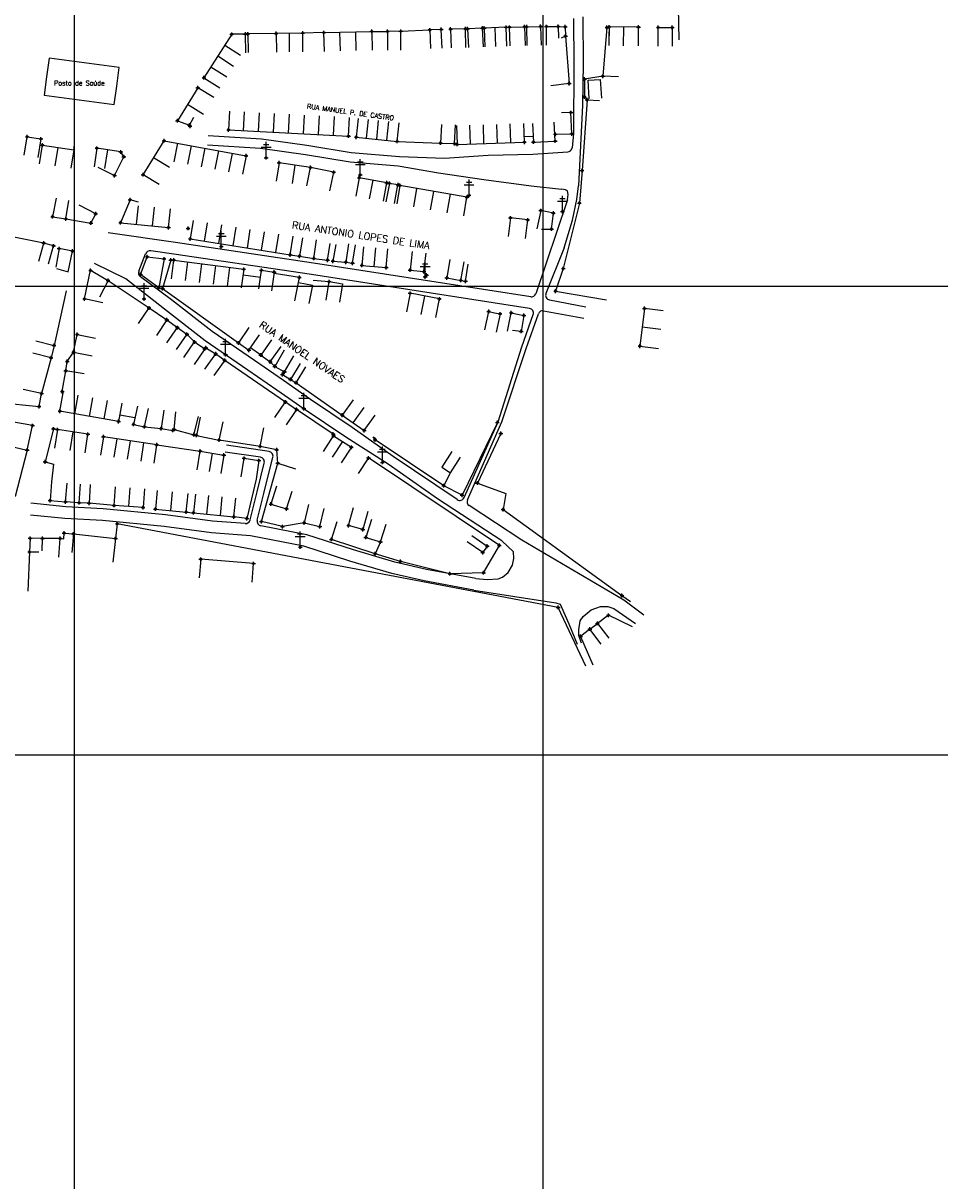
# Model space of a CAD drawing. Extents: x 539028 to 544996, y 8596245 to 8601028.
# Tile 17 of 32: x 542224 to 542615, y 8597381 to 8597875. Entities that reach past the tile are written whole.
import ezdxf
from ezdxf.enums import TextEntityAlignment as Align
from ezdxf.lldxf.tags import DXFTag

# ---------------------------------------------------------------- set-up
doc = ezdxf.new("R2010")
doc.units = 0
doc.header["$MEASUREMENT"] = 0
doc.header["$PDMODE"] = 34
doc.header["$PDSIZE"] = 0.8
for name, color, linetype in [('ALVENARIA', 7, 'Continuous'), ('CASA', 2, 'Continuous'), ('CERCA', 9, 'CERCA_LINE'), ('ESTRADA_BARRO', 7, 'DASHED'), ('MALHA', 9, 'Continuous'), ('POSTE', 7, 'Continuous'), ('TEXTO', 2, 'Continuous'), ('TXT_NRUA', 2, 'Continuous')]:
    doc.layers.add(name, color=color, linetype=linetype)
doc.styles.add('GEOSIS', font='ROMANS.SHX')
doc.styles.get("Standard").update_dxf_attribs({"font": 'romans.shx'})
doc.linetypes.add('CERCA_LINE', pattern='A,0.5,-0.2,["X",Standard,S=0.1,R=0,X=-0.1,Y=-0.05],-0.25', length=0.95)
tags = doc.linetypes.add('DASHDOT', pattern=[1, 0.5, -0.25, 0, -0.25]).pattern_tags.tags
tags[10:11] = [DXFTag(74, 4), DXFTag(75, 0), DXFTag(340, '0'), DXFTag(46, 1.0), DXFTag(50, 0.0), DXFTag(44, 0.0), DXFTag(45, 0.0)]
tags[8:9] = [DXFTag(74, 4), DXFTag(75, 0), DXFTag(340, '0'), DXFTag(46, 1.0), DXFTag(50, 0.0), DXFTag(44, 0.0), DXFTag(45, 0.0)]
tags[6:7] = [DXFTag(74, 4), DXFTag(75, 0), DXFTag(340, '0'), DXFTag(46, 1.0), DXFTag(50, 0.0), DXFTag(44, 0.0), DXFTag(45, 0.0)]
tags[4:5] = [DXFTag(74, 4), DXFTag(75, 0), DXFTag(340, '0'), DXFTag(46, 1.0), DXFTag(50, 0.0), DXFTag(44, 0.0), DXFTag(45, 0.0)]
tags = doc.linetypes.add('DASHED', pattern=[0.75, 0.5, -0.25]).pattern_tags.tags
tags[6:7] = [DXFTag(74, 4), DXFTag(75, 0), DXFTag(340, '0'), DXFTag(46, 1.0), DXFTag(50, 0.0), DXFTag(44, 0.0), DXFTag(45, 0.0)]
tags[4:5] = [DXFTag(74, 4), DXFTag(75, 0), DXFTag(340, '0'), DXFTag(46, 1.0), DXFTag(50, 0.0), DXFTag(44, 0.0), DXFTag(45, 0.0)]

# ---------------------------------------------------------------- blocks, each defined once
blk = doc.blocks.new('C')
at = {"layer": 'CASA'}
blk.add_lwpolyline([(0, 0), (0, 8)], dxfattribs=at)
blk = doc.blocks.new('A$C094F77C8')
at = {"layer": 'POSTE'}
for p, q in [((1.17, 7), (4.08, 7)), ((2.62, 0), (2.62, 8.4)), ((0, 5.6), (5.25, 5.6))]:
    blk.add_line(p, q, dxfattribs=at)
blk = doc.blocks.new('A$C34DC2D19')
at = {"layer": 'POSTE', "xscale": 0.8, "yscale": 0.8, "zscale": 0.8}
blk.add_blockref('A$C094F77C8', (0, 0, 340.37), dxfattribs=at)

msp = doc.modelspace()

# ---------------------------------------------------------------- linework, layer by layer
at = {"layer": 'ALVENARIA', "linetype": 'DASHDOT', "elevation": 705.426}
msp.add_lwpolyline([(542273.833, 8597768.137), (542276.693, 8597775.654), (542283.846, 8597774.779), (542281.589, 8597762.374), (542273.833, 8597768.137)], dxfattribs=at)
at = {"layer": 'ALVENARIA'}
for p in [(542276.693, 8597775.654, 705.618), (542283.846, 8597774.779, 705.649), (542273.833, 8597768.137, 705.426), (542395.937, 8597767.844, 706.056), (542281.589, 8597762.374, 705.689)]:
    msp.add_point(p, dxfattribs=at)
at = {"layer": 'CASA'}
for p, q in [((542312.739, 8597870.654, 703.945), (542300.898, 8597852.106, 703.945)), ((542318.63, 8597870.724, 703.945), (542312.739, 8597870.654, 703.945)), ((542318.724, 8597862.724, 703.945), (542318.63, 8597870.724, 703.945)), ((542343.038, 8597871.167, 703.85), (542331.691, 8597871.012, 703.85)), ((542331.691, 8597871.012, 703.85), (542331.834, 8597863.013, 703.85)), ((542337.474, 8597863.09, 703.902), (542337.364, 8597871.089, 703.902)), ((542343.147, 8597863.168, 703.85), (542343.038, 8597871.167, 703.85)), ((542352.123, 8597871.347, 703.857), (542372.539, 8597871.883, 703.857)), ((542352.333, 8597863.35, 703.857), (542352.123, 8597871.347, 703.857)), ((542372.539, 8597871.883, 703.857), (542372.749, 8597863.886, 703.857)), ((542429.88, 8597873.627, 704.046), (542420.555, 8597873.265, 704.046)), ((542420.555, 8597873.265, 704.046), (542420.865, 8597865.271, 704.046)), ((542425.528, 8597865.452, 704.046), (542425.218, 8597873.446, 704.046)), ((542430.191, 8597865.633, 704.046), (542429.88, 8597873.627, 704.046)), ((542447.088, 8597873.924, 704.419), (542452.148, 8597873.957, 704.419)), ((542447.141, 8597865.924, 704.419), (542447.088, 8597873.924, 704.419)), ((542452.148, 8597873.957, 704.419), (542452.206, 8597869.006, 704.419)), ((542473.829, 8597873.783, 704.611), (542473.751, 8597865.784, 704.611)), ((542486.413, 8597873.661, 704.611), (542473.829, 8597873.783, 704.611)), ((542480.043, 8597865.723, 704.611), (542480.121, 8597873.722, 704.611)), ((542486.335, 8597865.661, 704.611), (542486.413, 8597873.661, 704.611)), ((542300.898, 8597852.106, 703.945), (542307.641, 8597847.802, 703.945)), ((542311.855, 8597837.809, 704.662), (542311.445, 8597829.82, 704.662)), ((542362.612, 8597827.195, 704.662), (542363.022, 8597835.184, 704.662)), ((542366.706, 8597834.652, 704.656), (542365.913, 8597826.691, 704.656)), ((542311.445, 8597829.82, 704.662), (542362.612, 8597827.195, 704.662)), ((542383.373, 8597824.952, 704.656), (542384.165, 8597832.913, 704.656)), ((542408.672, 8597831.665, 705.016), (542408.922, 8597823.669, 705.016)), ((542437.666, 8597824.566, 705.016), (542437.416, 8597832.562, 705.016)), ((542441.186, 8597832.621, 705.083), (542441.585, 8597824.631, 705.083)), ((542450.86, 8597825.095, 705.083), (542450.461, 8597833.085, 705.083)), ((542224.18, 8597819.025, 703.854), (542225.473, 8597826.92, 703.854)), ((542225.473, 8597826.92, 703.854), (542231.306, 8597825.965, 703.854)), ((542231.306, 8597825.965, 703.854), (542230.013, 8597818.07, 703.854)), ((542365.913, 8597826.691, 704.656), (542383.373, 8597824.952, 704.656)), ((542441.585, 8597824.631, 705.083), (542450.86, 8597825.095, 705.083)), ((542230.752, 8597815.422, 704.205), (542231.929, 8597823.335, 704.205)), ((542231.929, 8597823.335, 704.205), (542245.283, 8597821.348, 704.205)), ((542245.283, 8597821.348, 704.205), (542244.106, 8597813.435, 704.205)), ((542255.228, 8597821.999, 704.289), (542253.989, 8597814.095, 704.289)), ((542265.424, 8597820.401, 704.289), (542255.228, 8597821.999, 704.289)), ((542259.698, 8597821.298, 704.289), (542258.46, 8597813.395, 704.289)), ((542266.701, 8597818.363, 704.289), (542265.424, 8597820.401, 704.289)), ((542408.922, 8597823.669, 705.016), (542437.666, 8597824.566, 705.016)), ((542262.742, 8597810.341, 704.289), (542266.701, 8597818.363, 704.289)), ((542332.939, 8597815.838, 704.729), (542331.735, 8597807.929, 704.729)), ((542346.452, 8597813.781, 704.729), (542332.939, 8597815.838, 704.729)), ((542255.568, 8597813.881, 704.289), (542262.742, 8597810.341, 704.289)), ((542339.696, 8597814.81, 704.729), (542338.492, 8597806.901, 704.729)), ((542344.824, 8597805.949, 704.729), (542346.452, 8597813.781, 704.729)), ((542367.19, 8597809.398, 705.394), (542365.747, 8597801.529, 705.394)), ((542378.933, 8597807.245, 705.394), (542367.19, 8597809.398, 705.394)), ((542371.619, 8597800.453, 705.77), (542373.061, 8597808.322, 705.77)), ((542377.49, 8597799.377, 705.394), (542378.933, 8597807.245, 705.394)), ((542384.55, 8597806.101, 705.151), (542383.168, 8597798.222, 705.151)), ((542413.155, 8597801.087, 705.151), (542384.55, 8597806.101, 705.151)), ((542411.774, 8597793.207, 705.151), (542413.155, 8597801.087, 705.151)), ((542269.355, 8597800.042, 705.416), (542265.311, 8597790.229, 705.416)), ((542272.969, 8597798.963, 705.416), (542269.355, 8597800.042, 705.416)), ((542285.777, 8597788.14, 705.416), (542286.589, 8597796.099, 705.416)), ((542265.311, 8597790.229, 705.416), (542285.777, 8597788.14, 705.416)), ((542232.54, 8597781.514, 704.779), (542214.698, 8597785.057, 704.779)), ((542230.363, 8597773.815, 704.779), (542232.54, 8597781.514, 704.779)), ((542369.026, 8597779.992, 706.006), (542368.339, 8597772.022, 706.006)), ((542373.522, 8597771.575, 706.006), (542374.209, 8597779.545, 706.006)), ((542378.704, 8597771.128, 706.006), (542379.391, 8597779.099, 706.006)), ((542368.339, 8597772.022, 706.006), (542378.704, 8597771.128, 706.006)), ((542341.253, 8597764.749, 705.9), (542341.637, 8597766.904, 705.9)), ((542388.885, 8597760.107, 706.107), (542387.361, 8597752.253, 706.107)), ((542401.383, 8597757.681, 706.107), (542388.885, 8597760.107, 706.107)), ((542393.61, 8597751.04, 706.107), (542395.134, 8597758.894, 706.107)), ((542399.858, 8597749.828, 706.107), (542401.383, 8597757.681, 706.107)), ((542488.949, 8597753.627, 707.532), (542487.007, 8597737.545, 707.532)), ((542496.891, 8597752.668, 707.532), (542488.949, 8597753.627, 707.532)), ((542495.92, 8597744.627, 707.532), (542487.978, 8597745.586, 707.532)), ((542487.007, 8597737.545, 707.532), (542494.95, 8597736.586, 707.532)), ((542240.432, 8597718.17, 707.262), (542241.922, 8597726.977, 707.262)), ((542231.587, 8597717.315, 706.854), (542223.766, 8597718.998, 706.854)), ((542230.49, 8597711.759, 706.854), (542231.587, 8597717.315, 706.854)), ((542239.446, 8597709.793, 707.262), (542240.83, 8597717.672, 707.262)), ((542240.83, 8597717.672, 707.262), (542240.432, 8597718.17, 707.262)), ((542213.466, 8597713.496, 706.854), (542230.49, 8597711.759, 706.854)), ((542265.854, 8597713.275, 707.262), (542264.469, 8597705.396, 707.262)), ((542364.542, 8597714.645), (542359.935, 8597708.105)), ((542364.63, 8597704.798), (542369.237, 8597711.338)), ((542264.469, 8597705.396, 707.262), (542239.446, 8597709.793, 707.262)), ((542359.935, 8597708.105), (542369.325, 8597701.491)), ((542369.325, 8597701.491), (542373.932, 8597708.032)), ((542227.735, 8597703.659, 706.939), (542217.351, 8597705.511, 706.939)), ((542225.421, 8597693.223, 706.939), (542227.735, 8597703.659, 706.939)), ((542238.382, 8597701.931, 707.052), (542237.165, 8597694.024, 707.052)), ((542251.349, 8597699.935, 707.052), (542238.382, 8597701.931, 707.052)), ((542250.132, 8597692.028, 707.052), (542251.349, 8597699.935, 707.052)), ((542257.977, 8597698.92, 707.241), (542256.777, 8597691.01, 707.241)), ((542280.793, 8597695.456, 707.241), (542257.977, 8597698.92, 707.241)), ((542351.905, 8597692.601), (542356.268, 8597699.307)), ((542360.044, 8597696.85), (542355.681, 8597690.144)), ((542356.268, 8597699.307), (542363.82, 8597694.393)), ((542217.611, 8597694.955, 706.939), (542225.421, 8597693.223, 706.939)), ((542279.593, 8597687.546, 707.241), (542280.793, 8597695.456, 707.241)), ((542298.024, 8597684.835, 707.525), (542299.339, 8597692.727, 707.525)), ((542299.339, 8597692.727, 707.525), (542309.401, 8597691.049, 707.525)), ((542304.37, 8597691.888, 707.525), (542303.055, 8597683.997, 707.525)), ((542363.82, 8597694.393), (542359.458, 8597687.688)), ((542309.401, 8597691.049, 707.525), (542308.086, 8597683.158, 707.525)), ((542262.537, 8597669.58, 708.058), (542263.115, 8597677.559, 708.058)), ((542275.479, 8597676.664, 708.058), (542274.901, 8597668.684, 708.058)), ((542280.939, 8597675.973, 707.963), (542280.186, 8597668.008, 707.963)), ((542293.354, 8597666.763, 707.963), (542294.107, 8597674.728, 707.963)), ((542297.228, 8597674.413, 707.568), (542296.417, 8597666.454, 707.568)), ((542313.645, 8597664.698, 707.568), (542314.456, 8597672.657, 707.568)), ((542274.901, 8597668.684, 708.058), (542262.537, 8597669.58, 708.058)), ((542280.186, 8597668.008, 707.963), (542293.354, 8597666.763, 707.963)), ((542296.417, 8597666.454, 707.568), (542313.645, 8597664.698, 707.568))]:
    msp.add_line(p, q, dxfattribs=at)
for points, elevation in [([(542331.691, 8597871.012), (542319.621, 8597870.796), (542319.764, 8597862.797)], 703.85), ([(542384.983, 8597863.917), (542384.946, 8597871.917), (542379.212, 8597871.89), (542379.25, 8597863.89)], 703.799), ([(542402.573, 8597864.742), (542402.213, 8597872.734), (542397.288, 8597872.512), (542397.647, 8597864.52)], 704.015), ([(542412.706, 8597865.005), (542412.501, 8597873.003), (542406.194, 8597872.841), (542406.399, 8597864.843)], 704.098), ([(542420.161, 8597865.291), (542419.76, 8597873.281), (542413.451, 8597872.965), (542413.852, 8597864.975)], 703.988), ([(542431.567, 8597865.642), (542431.288, 8597873.637), (542437.717, 8597873.861), (542437.996, 8597865.866)], 704.242), ([(542438.845, 8597865.805), (542438.658, 8597873.803), (542444.614, 8597873.942), (542444.801, 8597865.944)], 704.252), ([(542452.148, 8597873.957), (542455.156, 8597873.859), (542455.242, 8597869.843)], 704.404), ([(542455.242, 8597869.843), (542453.358, 8597869.006)], 704.404), ([(542473.829, 8597873.783), (542473.79, 8597869.784)], 704.611), ([(542494.805, 8597865.535), (542494.813, 8597873.535), (542500.79, 8597873.53), (542500.782, 8597865.53)], 704.912), ([(542298.289, 8597847.816), (542289.571, 8597833.747)], 703.848), ([(542305.089, 8597843.603), (542298.289, 8597847.816)], 704.222), ([(542289.571, 8597833.747), (542294.665, 8597831.859), (542296.533, 8597835.321)], 703.848), ([(542450.896, 8597827.965), (542457.911, 8597828.15), (542457.572, 8597837.216), (542453.594, 8597837.166)], 704.907), ([(542402.26, 8597832.205), (542401.925, 8597824.212), (542407.888, 8597823.962), (542408.223, 8597831.955)], 704.882), ([(542274.932, 8597810.722), (542283.872, 8597825.201)], 704.954), ([(542283.872, 8597825.201), (542318.853, 8597818.759)], 704.485), ([(542245.283, 8597821.348), (542245.679, 8597823.582)], 704.205), ([(542318.853, 8597818.759), (542317.404, 8597810.891)], 704.41), ([(542281.739, 8597806.519), (542274.932, 8597810.722)], 704.954), ([(542382.222, 8597798.477), (542383.659, 8597806.342), (542380.092, 8597807.028), (542378.591, 8597799.17)], 705.08), ([(542237.867, 8597800.637), (542236.286, 8597792.795), (542241.875, 8597791.821), (542243.211, 8597799.709)], 704.907), ([(542241.875, 8597791.821), (542252.641, 8597790.05), (542254.715, 8597794.062), (542247.609, 8597797.737)], 704.907), ([(542296.291, 8597791.199), (542295.039, 8597783.298)], 705.822), ([(542438.136, 8597783.456), (542439.095, 8597791.398), (542431.772, 8597792.283), (542430.812, 8597784.34)], 706.136), ([(542295.039, 8597783.298), (542337.725, 8597776.531)], 705.607), ([(542337.725, 8597776.531), (542338.978, 8597784.432)], 705.607), ([(542342.954, 8597783.832), (542341.736, 8597775.925), (542347.775, 8597774.995), (542348.993, 8597782.902)], 705.921), ([(542362.651, 8597781.273), (542361.479, 8597773.359), (542364.367, 8597772.931), (542365.539, 8597780.845)], 705.911), ([(542389.795, 8597777.965), (542388.881, 8597770.017), (542394.818, 8597769.335), (542395.732, 8597777.282)], 705.997), ([(542287.055, 8597766.317), (542288.098, 8597774.249)], 705.471), ([(542288.098, 8597774.249), (542317.889, 8597770.333)], 705.471), ([(542405.92, 8597774.538), (542404.564, 8597766.653), (542410.61, 8597765.614), (542411.966, 8597773.498)], 706.491), ([(542257.803, 8597756.076), (542249.968, 8597757.692), (542252.53, 8597769.94), (542259.99, 8597765.622), (542256.317, 8597758.516)], 706.514), ([(542317.889, 8597770.333), (542316.846, 8597762.401)], 705.471), ([(542317.588, 8597768.046), (542324.991, 8597766.945)], 705.471), ([(542324.258, 8597762.01), (542325.434, 8597769.923), (542330.871, 8597769.114), (542329.694, 8597761.201)], 705.844), ([(542341.637, 8597766.904), (542330.844, 8597768.509)], 705.9), ([(542353.114, 8597757.175), (542354.352, 8597765.078), (542360.066, 8597764.183), (542358.828, 8597756.279)], 706.107), ([(542273.006, 8597747.203), (542277.445, 8597753.858), (542285.037, 8597748.795), (542280.599, 8597742.139)], 705.641), ([(542420.806, 8597744.504), (542422.445, 8597752.334), (542424.875, 8597751.826), (542427.306, 8597751.317), (542425.668, 8597743.487)], 706.734), ([(542430.483, 8597743.937), (542432.096, 8597751.773), (542437.478, 8597750.665), (542436.315, 8597743.865), (542432.601, 8597744.209)], 706.634), ([(542245.27, 8597734.981), (542246.803, 8597742.588), (542254.645, 8597741.008)], 706.915), ([(542249.833, 8597725.79), (542241.922, 8597726.977), (542242.526, 8597730.999), (542245.27, 8597734.981), (542253.112, 8597733.401)], 706.915), ([(542272.548, 8597711.986), (542270.885, 8597704.161), (542275.521, 8597703.175), (542277.185, 8597711)], 707.354), ([(542271.414, 8597706.91), (542264.999, 8597708.145)], 707.354), ([(542283.822, 8597710.287), (542282.598, 8597702.381), (542287.659, 8597701.598), (542288.204, 8597702.02), (542288.883, 8597709.504)], 707.512), ([(542288.204, 8597702.02), (542296.52, 8597699.753), (542298.625, 8597707.472)], 707.512), ([(542299.342, 8597707.312), (542297.73, 8597699.476), (542307.443, 8597697.478), (542309.055, 8597705.314)], 707.522), ([(542316.83, 8597681.78), (542318.034, 8597689.689), (542324.377, 8597688.723), (542323.173, 8597680.815)], 707.568), ([(542235.888, 8597679.622), (542235.23, 8597671.649), (542241.861, 8597671.101), (542242.52, 8597679.074)], 707.481), ([(542252.385, 8597678.457), (542251.887, 8597670.472), (542247.684, 8597670.734), (542248.183, 8597678.719)], 707.621), ([(542331.879, 8597677.789), (542329.518, 8597670.145), (542336.201, 8597668.081), (542338.561, 8597675.725)], 708.066), ([(542345.506, 8597669.93), (542343.627, 8597662.153), (542350.371, 8597660.524), (542352.249, 8597668.301)], 707.966), ([(542370.848, 8597667.021), (542368.734, 8597659.305), (542362.648, 8597660.973), (542364.762, 8597668.688)], 708.367), ([(542372.407, 8597663.584), (542370.014, 8597655.951), (542376.259, 8597653.992), (542378.653, 8597661.626)], 708.525), ([(542238.88, 8597647.534), (542239.58, 8597655.503), (542241.014, 8597655.377), (542241.206, 8597657.778), (542245.203, 8597657.432), (542244.513, 8597649.462)], 708.12), ([(542231.887, 8597650.205), (542231.974, 8597655.468), (542226.7, 8597655.541), (542226.466, 8597649.715), (542230.388, 8597649.796)], 708.04), ([(542321.41, 8597636.774), (542322.07, 8597644.747), (542299.545, 8597646.612), (542298.885, 8597638.64)], 708.834), ([(542470.472, 8597610.441), (542465.622, 8597616.804), (542468.843, 8597619.259), (542473.693, 8597612.896)], 710.42)]:
    msp.add_lwpolyline(points, dxfattribs=dict(at, elevation=elevation))
for points in [[(542263.65, 8597848.547), (542264.701, 8597856.478), (542234.768, 8597860.446), (542233.717, 8597852.515)], [(542233.717, 8597852.515), (542232.666, 8597844.585), (542262.599, 8597840.617), (542263.65, 8597848.547)], [(542465.312, 8597843.068), (542464.842, 8597851.055), (542470.099, 8597851.364), (542470.569, 8597843.377)], [(542441.466, 8597827.019), (542437.595, 8597826.823)], [(542444.942, 8597787.474), (542449.293, 8597787.51), (542450.059, 8597794.304), (542444.644, 8597795.416), (542443.035, 8597787.579)], [(542237.941, 8597770.644), (542242.92, 8597769.256), (542244.822, 8597778.12), (542239.062, 8597779.168), (542237.63, 8597771.297)], [(542339.757, 8597756.89), (542341.253, 8597764.749), (542347.196, 8597763.618), (542345.7, 8597755.759)], [(542284.986, 8597738.93), (542289.582, 8597745.478), (542293.655, 8597742.619), (542289.058, 8597736.071)], [(542320.126, 8597745.51), (542315.588, 8597738.922), (542320.117, 8597735.802), (542324.655, 8597742.391)], [(542229.178, 8597739.782), (542236.937, 8597737.834), (542235.618, 8597732.579), (542227.859, 8597734.527)], [(542292.348, 8597732.736), (542296.883, 8597739.326), (542301.208, 8597736.35), (542296.673, 8597729.759)], [(542329.789, 8597740.253), (542325.172, 8597733.72), (542329.204, 8597730.871), (542333.821, 8597737.404)], [(542335.156, 8597735.834), (542331.162, 8597728.902), (542335.293, 8597726.522), (542339.287, 8597733.454)], [(542301.246, 8597727.791), (542305.944, 8597734.267), (542309.762, 8597731.497), (542305.064, 8597725.021)], [(542341.966, 8597730.21), (542337.829, 8597723.364), (542340.23, 8597721.912), (542344.368, 8597728.759)], [(542331.211, 8597707.109), (542335.677, 8597713.747), (542340.433, 8597710.546), (542335.967, 8597703.909)], [(542406.725, 8597692.573), (542402.405, 8597685.84), (542406.073, 8597683.487), (542410.393, 8597690.22)], [(542415.267, 8597656.785), (542421.818, 8597652.194), (542419.879, 8597649.428), (542413.328, 8597654.019)]]:
    msp.add_lwpolyline(points, dxfattribs=at)
for p in [(542429.88, 8597873.627, 704.24), (542431.288, 8597873.637, 704.242), (542437.717, 8597873.861, 704.251), (542438.658, 8597873.803, 704.252), (542444.614, 8597873.942, 704.372), (542447.088, 8597873.924, 704.419), (542452.148, 8597873.957, 704.404), (542455.156, 8597873.859, 704.457), (542473.829, 8597873.783, 704.611), (542486.413, 8597873.661, 704.715), (542494.813, 8597873.535, 704.912), (542500.79, 8597873.53, 705.017), (542312.739, 8597870.654, 703.9), (542318.63, 8597870.724, 703.886), (542319.621, 8597870.796, 703.85), (542331.691, 8597871.012, 703.86), (542343.038, 8597871.167, 703.799), (542352.123, 8597871.347, 703.857), (542372.539, 8597871.883, 703.889), (542379.212, 8597871.89, 703.799), (542384.946, 8597871.917, 703.798), (542397.288, 8597872.512, 704.015), (542402.213, 8597872.734, 704.034), (542406.194, 8597872.841, 704.098), (542412.501, 8597873.003, 703.983), (542413.451, 8597872.965, 703.988), (542419.76, 8597873.281, 704.026), (542420.555, 8597873.265, 704.046), (542455.242, 8597869.843, 704.645), (542300.898, 8597852.106, 703.945), (542298.289, 8597847.816, 703.848), (542457.572, 8597837.216, 704.802), (542289.571, 8597833.747, 704.222), (542294.665, 8597831.859, 704.378), (542294.957, 8597831.372, 704.507), (542311.445, 8597829.82, 704.383), (542225.473, 8597826.92, 703.854), (542231.306, 8597825.965, 703.96), (542283.872, 8597825.201, 704.485), (542362.612, 8597827.195, 704.662), (542365.913, 8597826.691, 704.641), (542383.373, 8597824.952, 704.656), (542401.925, 8597824.212, 705.039), (542407.888, 8597823.962, 704.882), (542437.666, 8597824.566, 705.016), (542441.585, 8597824.631, 705.165), (542450.86, 8597825.095, 705.083), (542450.896, 8597827.965, 705.055), (542457.911, 8597828.15, 704.907), (542231.929, 8597823.335, 704.205), (542255.228, 8597821.999, 704.289), (542265.424, 8597820.401, 704.599), (542408.922, 8597823.669, 704.846), (542266.701, 8597818.363, 704.645), (542318.853, 8597818.759, 704.41), (542332.939, 8597815.838, 704.729), (542262.742, 8597810.341, 704.886), (542274.932, 8597810.722, 704.954), (542346.452, 8597813.781, 704.87), (542367.19, 8597809.398, 705.394), (542378.933, 8597807.245, 705.017), (542380.092, 8597807.028, 705.08), (542383.758, 8597806.408, 704.992), (542384.55, 8597806.101, 705.151), (542269.355, 8597800.042, 705.039), (542413.155, 8597801.087, 705.28), (542444.644, 8597795.416, 705.782), (542236.286, 8597792.795, 704.984), (542241.875, 8597791.821, 704.961), (542252.641, 8597790.05, 704.98), (542254.715, 8597794.062, 704.907), (542265.311, 8597790.229, 705.378), (542431.772, 8597792.283, 706.136), (542439.095, 8597791.398, 706.143), (542450.059, 8597794.304, 705.795), (542285.777, 8597788.14, 705.416), (542449.293, 8597787.51, 705.933), (542232.54, 8597781.514, 704.965), (542295.039, 8597783.298, 705.607), (542239.062, 8597779.168, 705.096), (542244.822, 8597778.12, 705.244), (542337.725, 8597776.531, 705.822), (542341.736, 8597775.925, 705.799), (542347.775, 8597774.995, 705.921), (542252.519, 8597769.863, 706.026), (542288.098, 8597774.249, 705.471), (542317.889, 8597770.333, 705.891), (542325.434, 8597769.923, 705.844), (542361.479, 8597773.359, 705.869), (542364.367, 8597772.931, 705.911), (542368.339, 8597772.022, 706.037), (542378.704, 8597771.128, 706.006), (542388.881, 8597770.017, 706.102), (542259.99, 8597765.622, 705.641), (542330.871, 8597769.114, 705.822), (542341.637, 8597766.904, 705.9), (542354.352, 8597765.078, 706.107), (542394.818, 8597769.335, 705.997), (542404.564, 8597766.653, 706.327), (542410.61, 8597765.614, 706.491), (542388.885, 8597760.107, 706.587), (542249.968, 8597757.692, 706.11), (542401.383, 8597757.681, 706.338), (542277.445, 8597753.858, 706.214), (542422.445, 8597752.334, 706.734), (542427.306, 8597751.317, 706.859), (542432.096, 8597751.773, 706.634), (542437.478, 8597750.665, 706.638), (542488.949, 8597753.627, 707.563), (542285.037, 8597748.795, 706.234), (542289.582, 8597745.478, 706.309), (542246.803, 8597742.588, 706.681), (542293.655, 8597742.619, 706.514), (542436.315, 8597743.865, 706.785), (542236.937, 8597737.834, 706.739), (542296.883, 8597739.326, 706.544), (542301.208, 8597736.35, 706.553), (542315.588, 8597738.922, 706.217), (542320.117, 8597735.802, 706.472), (542487.007, 8597737.545, 707.532), (542235.618, 8597732.579, 706.779), (542242.526, 8597730.999, 706.871), (542245.27, 8597734.981, 706.918), (542305.944, 8597734.267, 706.419), (542309.762, 8597731.497, 706.568), (542325.172, 8597733.72, 706.626), (542329.204, 8597730.871, 706.679), (542241.922, 8597726.977, 706.915), (542331.162, 8597728.902, 706.607), (542335.293, 8597726.522, 706.81), (542337.829, 8597723.364, 706.935), (542340.23, 8597721.912, 706.985), (542231.587, 8597717.315, 706.817), (542240.432, 8597718.17, 706.922), (542230.49, 8597711.759, 706.854), (542335.677, 8597713.747, 707.108), (542340.433, 8597710.546, 707.172), (542239.446, 8597709.793, 706.954), (542264.469, 8597705.396, 707.262), (542359.935, 8597708.105, 707.371), (542227.735, 8597703.659, 707.003), (542238.382, 8597701.931, 707.052), (542270.885, 8597704.161, 707.355), (542275.521, 8597703.175, 707.354), (542282.598, 8597702.381, 707.424), (542287.659, 8597701.598, 707.512), (542288.204, 8597702.02, 707.568), (542369.325, 8597701.491, 707.332), (542251.349, 8597699.935, 707.199), (542257.977, 8597698.92, 707.241), (542296.52, 8597699.753, 707.595), (542297.73, 8597699.476, 707.591), (542307.443, 8597697.478, 707.522), (542356.268, 8597699.307, 707.527), (542225.421, 8597693.223, 707.072), (542280.793, 8597695.456, 707.343), (542299.339, 8597692.727, 707.525), (542309.401, 8597691.049, 707.594), (542363.82, 8597694.393, 707.555), (542318.034, 8597689.689, 707.568), (542324.377, 8597688.723, 707.54), (542235.23, 8597671.649, 707.395), (542241.861, 8597671.101, 707.481), (542247.684, 8597670.734, 707.562), (542251.887, 8597670.472, 707.621), (542262.537, 8597669.58, 707.706), (542274.901, 8597668.684, 708.058), (542280.186, 8597668.008, 707.978), (542293.354, 8597666.763, 707.963), (542296.417, 8597666.454, 707.967), (542329.518, 8597670.145, 708.045), (542336.201, 8597668.081, 708.066), (542313.645, 8597664.698, 708.246), (542343.627, 8597662.153, 708.131), (542362.648, 8597660.973, 708.324), (542241.206, 8597657.778, 708.218), (542245.203, 8597657.432, 708.287), (542350.371, 8597660.524, 707.966), (542368.734, 8597659.305, 708.367), (542226.7, 8597655.541, 708.04), (542231.974, 8597655.468, 707.881), (542239.58, 8597655.503, 708.12), (542370.014, 8597655.951, 708.543), (542376.259, 8597653.992, 708.525), (542421.818, 8597652.194, 708.68), (542226.466, 8597649.715, 708.203), (542299.545, 8597646.612, 708.834), (542419.879, 8597649.428, 708.936), (542322.07, 8597644.747, 708.641), (542465.622, 8597616.804, 710.42), (542468.843, 8597619.259, 710.197)]:
    msp.add_point(p, dxfattribs=at)
at = {"layer": 'CERCA'}
for points in [[(542503.131, 8597892.932), (542503.355, 8597882.056), (542503.595, 8597868.21)], [(542477.883, 8597852.46), (542471.212, 8597852.726), (542463.368, 8597851.507), (542463.299, 8597843.905), (542464.465, 8597842.647), (542469.688, 8597842.417)], [(542464.465, 8597842.647), (542462.287, 8597812.485), (542461.162, 8597798.626), (542454.278, 8597770.614), (542451.029, 8597761.022), (542472.711, 8597757.302)], [(542357.216, 8597780.897), (542355.955, 8597773.778), (542361.479, 8597773.359)], [(542242.063, 8597761.171), (542236.937, 8597737.834)], [(542293.655, 8597742.619), (542296.883, 8597739.326)], [(542301.208, 8597736.35), (542301.748, 8597736.893), (542305.944, 8597734.267)], [(542325.172, 8597733.72), (542320.819, 8597736.822)], [(542235.618, 8597732.579), (542231.587, 8597717.315)], [(542309.762, 8597731.497), (542335.677, 8597713.747)], [(542331.162, 8597728.902), (542329.204, 8597730.871)], [(542335.293, 8597726.522), (542334.41, 8597725.441), (542337.829, 8597723.364)], [(542340.23, 8597721.912), (542359.935, 8597708.105)], [(542356.268, 8597699.307), (542356.077, 8597700.038), (542340.433, 8597710.546)], [(542426.158, 8597705.037), (542411.089, 8597673.951), (542403.241, 8597677.988), (542406.073, 8597683.487)], [(542403.241, 8597677.988), (542373.927, 8597697.576), (542373.179, 8597698.796)], [(542373.179, 8597698.796), (542374.294, 8597698.159)], [(542427.626, 8597700.278), (542417.68, 8597679.14), (542429.826, 8597674.735), (542428.598, 8597667.8), (542479.325, 8597631.152)], [(542420.272, 8597640.831), (542426.994, 8597652.521), (542371.146, 8597689.83), (542366.702, 8597683.178)], [(542420.272, 8597640.831), (542405.879, 8597640.41), (542384.832, 8597645.668), (542374.033, 8597648.94), (542355.312, 8597655.075), (542357.704, 8597662.709)], [(542463.9, 8597600.913), (542452.119, 8597626.049), (542263.873, 8597661.692), (542263.176, 8597655.433)], [(542263.176, 8597655.433), (542261.993, 8597645.304)], [(542479.325, 8597631.152), (542483.04, 8597628.558)], [(542483.9, 8597617.75), (542473.572, 8597622.685), (542468.843, 8597619.259)]]:
    msp.add_lwpolyline(points, dxfattribs=at)
for points, elevation in [([(542352.123, 8597871.347), (542343.038, 8597871.167)], 703.857), ([(542372.539, 8597871.883), (542379.212, 8597871.89)], 703.857), ([(542384.946, 8597871.917), (542397.288, 8597872.512)], 703.798), ([(542455.242, 8597869.843), (542456.866, 8597849.626), (542448.936, 8597848.57)], 704.404), ([(542473.829, 8597873.783), (542472.906, 8597873.575), (542471.212, 8597852.726)], 704.611), ([(542383.373, 8597824.952), (542401.925, 8597824.212)], 704.656), ([(542354.696, 8597803.896), (542356.324, 8597811.729), (542346.452, 8597813.781)], 704.729), ([(542234.546, 8597772.632), (542236.723, 8597780.33), (542232.54, 8597781.514)], 704.779), ([(542347.775, 8597774.995), (542353.681, 8597774.254), (542354.842, 8597781.315)], 705.921), ([(542337.725, 8597776.531), (542341.736, 8597775.925)], 705.607), ([(542288.098, 8597774.249), (542286.721, 8597774.289), (542283.204, 8597762.141), (542315.588, 8597738.922)], 705.471), ([(542410.61, 8597765.614), (542412.559, 8597765.221), (542413.615, 8597772.527)], 706.491), ([(542259.99, 8597765.622), (542277.445, 8597753.858)], 705.641), ([(542347.58, 8597765.773), (542354.352, 8597765.078)], 705.9), ([(542285.037, 8597748.795), (542289.582, 8597745.478)], 705.641), ([(542238.382, 8597701.931), (542236.61, 8597702.224), (542233.101, 8597688.174), (542236.672, 8597687.127), (542235.888, 8597679.622)], 707.052), ([(542275.521, 8597703.175), (542282.598, 8597702.381)], 707.354), ([(542332.436, 8597687.606), (542331.946, 8597693.293), (542324.94, 8597694.777), (542326.427, 8597702.637)], 707.724), ([(542324.94, 8597694.777), (542307.443, 8597697.478)], 707.537), ([(542225.421, 8597693.223), (542220.315, 8597673.372), (542218.71, 8597673.131)], 707.072), ([(542280.793, 8597695.456), (542299.339, 8597692.727)], 707.343), ([(542343.627, 8597662.153), (542334.428, 8597660.516), (542325.396, 8597662.667), (542332.436, 8597687.606)], 707.966), ([(542332.436, 8597687.606), (542340.048, 8597685.146)], 707.724), ([(542323.173, 8597680.815), (542319.248, 8597663.992), (542313.645, 8597664.698)], 707.568), ([(542247.684, 8597670.734), (542241.861, 8597671.101)], 707.562), ([(542262.537, 8597669.58), (542251.887, 8597670.472)], 707.706), ([(542293.354, 8597666.763), (542296.417, 8597666.454)], 707.963), ([(542245.203, 8597657.432), (542263.176, 8597655.433)], 708.12), ([(542239.58, 8597655.503), (542231.974, 8597655.468)], 708.12), ([(542376.259, 8597653.992), (542374.033, 8597648.94)], 708.525), ([(542226.466, 8597649.715), (542225.757, 8597633.053)], 708.04), ([(542465.622, 8597616.804), (542461.688, 8597613.702), (542466.923, 8597601.61)], 710.42)]:
    msp.add_lwpolyline(points, dxfattribs=dict(at, elevation=elevation))
for p in [(542472.906, 8597873.575, 704.615), (542456.866, 8597849.626, 704.736), (542463.368, 8597851.507, 704.876), (542471.212, 8597852.726, 704.744), (542463.299, 8597843.905, 704.817), (542464.465, 8597842.647, 704.836), (542356.324, 8597811.729, 705.11), (542462.287, 8597812.485, 705.512), (542461.162, 8597798.626, 706.427), (542294.099, 8597787.778, 705.484), (542236.723, 8597780.33, 705.115), (542286.721, 8597774.289, 705.536), (542353.681, 8597774.254, 705.958), (542355.955, 8597773.778, 706.036), (542454.278, 8597770.614, 706.351), (542412.559, 8597765.221, 706.424), (542283.204, 8597762.141, 705.833), (542451.029, 8597761.022, 706.472), (542301.748, 8597736.893, 706.464), (542334.41, 8597725.441, 706.685), (542236.61, 8597702.224, 707.061), (542426.158, 8597705.037, 707.623), (542356.077, 8597700.038, 707.48), (542373.927, 8597697.576, 707.384), (542427.626, 8597700.278, 707.851), (542324.94, 8597694.777, 707.537), (542331.946, 8597693.293, 707.669), (542233.101, 8597688.174, 707.123), (542332.436, 8597687.606, 707.724), (542371.146, 8597689.83, 707.753), (542403.241, 8597677.988, 707.847), (542417.68, 8597679.14, 708.249), (542411.089, 8597673.951, 708.126), (542428.598, 8597667.8, 708.734), (542263.873, 8597661.692, 708.524), (542319.248, 8597663.992, 708.238), (542325.396, 8597662.667, 708.105), (542334.428, 8597660.516, 708.14), (542263.176, 8597655.433, 708.231), (542355.312, 8597655.075, 708.304), (542426.994, 8597652.521, 708.619), (542374.033, 8597648.94, 708.637), (542384.832, 8597645.668, 708.808), (542405.879, 8597640.41, 708.961), (542420.272, 8597640.831, 709.19), (542479.325, 8597631.152, 709.843), (542452.119, 8597626.049, 709.679), (542473.572, 8597622.685, 709.769), (542461.688, 8597613.702, 709.97)]:
    msp.add_point(p, dxfattribs=at)
at = {"layer": 'ESTRADA_BARRO'}
for p, q in [((542458.692, 8597877.306), (542458.778, 8597858.127)), ((542462.689, 8597878.014), (542462.778, 8597858.101)), ((542458.778, 8597858.127), (542458.648, 8597828.328)), ((542462.778, 8597858.101), (542462.471, 8597840.421)), ((542462.471, 8597840.421), (542460.728, 8597805.892, 706.077)), ((542302.709, 8597827.488), (542325.417, 8597825.976)), ((542325.417, 8597825.976), (542344.822, 8597823.249)), ((542458.648, 8597828.328), (542458.038, 8597822.206)), ((542302.443, 8597823.497), (542325.005, 8597821.994)), ((542325.005, 8597821.994), (542344.23, 8597819.293)), ((542344.822, 8597823.249), (542363.784, 8597820.241)), ((542363.784, 8597820.241), (542384.323, 8597818.43)), ((542441.358, 8597819.471), (542456.174, 8597820.408)), ((542344.23, 8597819.293), (542363.295, 8597816.269)), ((542363.295, 8597816.269), (542383.801, 8597814.46)), ((542384.323, 8597818.43), (542403.543, 8597817.779)), ((542403.543, 8597817.779), (542422.169, 8597819.095)), ((542422.169, 8597819.095), (542441.358, 8597819.471)), ((542383.801, 8597814.46), (542400.953, 8597811.454)), ((542400.953, 8597811.454), (542420.308, 8597808.734)), ((542420.308, 8597808.734), (542440.556, 8597806.016)), ((542440.556, 8597806.016), (542453.588, 8597804.533)), ((542456.138, 8597800.031), (542442.551, 8597759.875)), ((542288.773, 8597781.799), (542260.025, 8597785.856)), ((542347.618, 8597773.006), (542288.773, 8597781.799)), ((542273.079, 8597769.496), (542276.015, 8597776.996)), ((542288.054, 8597776.85), (542278.157, 8597778.247)), ((542346.865, 8597768.063), (542288.054, 8597776.85)), ((542454.63, 8597779.513), (542446.892, 8597759.971)), ((542267.525, 8597766.233), (542254.231, 8597772.844)), ((542440.386, 8597758.635), (542347.618, 8597773.006)), ((542284.027, 8597753.336), (542267.525, 8597766.233)), ((542287.101, 8597757.28), (542273.751, 8597767.159)), ((542439.848, 8597753.658), (542346.865, 8597768.063)), ((542304.366, 8597743.866), (542287.101, 8597757.28)), ((542448.383, 8597757.269), (542463.923, 8597754.356)), ((542301.418, 8597739.824), (542284.027, 8597753.336)), ((542436.617, 8597737.189), (542441.43, 8597751.025)), ((542438.51, 8597736.545), (542443.656, 8597751.336)), ((542445.914, 8597752.645), (542463.002, 8597749.442)), ((542322.518, 8597731.456), (542304.366, 8597743.866)), ((542319.673, 8597727.345), (542301.418, 8597739.824)), ((542426.543, 8597705.181), (542436.617, 8597737.189)), ((542428.12, 8597705.261), (542438.51, 8597736.545)), ((542334.802, 8597722.849), (542322.518, 8597731.456)), ((542331.942, 8597718.748), (542319.673, 8597727.345)), ((542346.439, 8597714.774), (542334.802, 8597722.849)), ((542343.621, 8597710.644), (542331.942, 8597718.748)), ((542364.152, 8597702.886), (542346.439, 8597714.774)), ((542361.413, 8597698.703), (542343.621, 8597710.644)), ((542381.621, 8597690.484), (542364.152, 8597702.886)), ((542411.953, 8597672.891), (542426.543, 8597705.181)), ((542413.373, 8597671.992), (542428.12, 8597705.261)), ((542379.495, 8597687.153), (542361.413, 8597698.703)), ((542324.979, 8597690.123), (542310.02, 8597692.363)), ((542328.681, 8597692.602), (542310.481, 8597695.327)), ((542323.604, 8597675.425), (542326.625, 8597687.666)), ((542326.515, 8597674.699), (542330.326, 8597690.145)), ((542400.624, 8597672.382), (542379.495, 8597687.153)), ((542409.014, 8597672.055), (542381.621, 8597690.484)), ((542320.561, 8597663.359), (542323.604, 8597675.425)), ((542323.649, 8597663.335), (542326.515, 8597674.699)), ((542428.031, 8597654.458), (542400.624, 8597672.382)), ((542241.879, 8597668.954), (542226.946, 8597670.503)), ((542257.894, 8597668.137), (542241.879, 8597668.954)), ((542284.455, 8597665.526), (542257.894, 8597668.137)), ((542436.636, 8597654.775), (542414.107, 8597669.507)), ((542241.494, 8597663.967), (542226.866, 8597665.484)), ((542257.522, 8597663.149), (542241.494, 8597663.967)), ((542283.888, 8597660.558), (542257.522, 8597663.149)), ((542304.601, 8597662.91), (542284.455, 8597665.526)), ((542318.47, 8597661.854), (542304.601, 8597662.91)), ((542304.089, 8597657.935), (542283.888, 8597660.558)), ((542320.71, 8597656.669), (542304.089, 8597657.935)), ((542344.866, 8597657.03), (542325.203, 8597660.883)), ((542364.67, 8597650.566), (542344.866, 8597657.03)), ((542343.605, 8597652.182), (542320.71, 8597656.669)), ((542363.194, 8597645.788), (542343.605, 8597652.182)), ((542480.129, 8597629.08), (542436.659, 8597654.761)), ((542382.374, 8597645.408), (542364.67, 8597650.566)), ((542381.109, 8597640.569), (542363.194, 8597645.788)), ((542395.93, 8597642.263), (542382.374, 8597645.408)), ((542416.939, 8597638.395), (542395.93, 8597642.263)), ((542394.911, 8597637.366), (542381.109, 8597640.569)), ((542416.033, 8597633.478), (542394.911, 8597637.366))]:
    msp.add_line(p, q, dxfattribs=at)
for points in [[(542454.63, 8597779.513), (542458.178, 8597791.367), (542460.048, 8597800.116), (542460.728, 8597805.892)], [(542456.138, 8597800.031), (542456.393, 8597802.324), (542456.053, 8597803.768), (542455.288, 8597804.278), (542453.588, 8597804.533)], [(542416.939, 8597638.395), (542421.737, 8597637.935), (542426.55, 8597638.181), (542428.401, 8597638.921), (542430.746, 8597641.017), (542432.597, 8597644.1), (542433.214, 8597646.936), (542432.967, 8597649.772), (542428.031, 8597654.458)], [(542416.033, 8597633.478), (542451.107, 8597628.07), (542452.958, 8597627.453), (542453.575, 8597626.097), (542456.66, 8597619.068)], [(542488.621, 8597622.767), (542480.129, 8597629.08)], [(542462.09, 8597610.806), (542460.856, 8597614.136), (542460.979, 8597616.479), (542461.473, 8597620.301), (542462.707, 8597622.151), (542466.162, 8597624.987), (542470.234, 8597626.467), (542473.319, 8597626.467), (542475.911, 8597625.604), (542485.166, 8597619.192)], [(542456.66, 8597619.068), (542460.239, 8597610.437)]]:
    msp.add_lwpolyline(points, dxfattribs=at)
for centre, start, end in [((542456.047, 8597822.404), 273.61864, 354.30705), ((542277.878, 8597776.267), 81.96651, 158.61574), ((542274.941, 8597768.767), 158.61574, 233.49738), ((542440.692, 8597760.611), 261.1937, 338.39575), ((542448.751, 8597759.235), 158.39575, 259.3849), ((542439.541, 8597751.682), 340.81578, 81.1937), ((542445.545, 8597750.679), 79.3849, 160.81578), ((542328.384, 8597690.625), 346.14051, 81.48557), ((542324.683, 8597688.145), 346.14051, 81.48557), ((542410.13, 8597673.715), 236.06865, 335.68389), ((542415.201, 8597671.181), 156.09349, 236.81757), ((542318.622, 8597663.848), 265.64474, 345.84359), ((542325.588, 8597662.846), 165.84359, 258.91133)]:
    msp.add_arc(centre, 2, start, end, dxfattribs=at)
at = {"layer": 'MALHA'}
for p, q in [((542245.513, 8601028.275), (542245.513, 8596264.109)), ((542445.513, 8601028.275), (542445.513, 8596264.109)), ((539050.307, 8597763.105), (544995.7, 8597763.105)), ((539050.307, 8597563.105), (544995.7, 8597563.105))]:
    msp.add_line(p, q, dxfattribs=at)
at = {"layer": 'POSTE'}
for p in [(542327.444, 8597817.977, 704.663), (542367.65, 8597810.652, 704.848), (542414.075, 8597801.933, 705.295), (542453.963, 8597794.983, 706.045), (542308.306, 8597780.047, 705.621), (542395.337, 8597767.124, 705.996), (542275.335, 8597757.744, 705.965), (542310.084, 8597733.938, 706.343), (542343.544, 8597710.901, 707.182), (542377.054, 8597687.948, 707.566), (542341.998, 8597651.794, 708.395)]:
    msp.add_point(p, dxfattribs=at)

# ---------------------------------------------------------------- block references
at = {"layer": 'CASA'}
for p, rotation in [((542359.138, 8597863.529, 703.857), 1.504158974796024), ((542365.944, 8597863.707, 703.857), 1.504158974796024), ((542309.779, 8597866.017, 703.945), 237.445952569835), ((542306.819, 8597861.38, 703.945), 237.445952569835), ((542303.859, 8597856.743, 703.945), 237.445952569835), ((542293.93, 8597840.782, 703.848), 238.2168042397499), ((542317.841, 8597829.491, 704.662), 357.0635590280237), ((542324.237, 8597829.163, 704.662), 357.0635590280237), ((542330.633, 8597828.835, 704.662), 357.0635590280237), ((542337.029, 8597828.507, 704.662), 357.0635590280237), ((542343.424, 8597828.179, 704.662), 357.0635590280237), ((542349.82, 8597827.851, 704.662), 357.0635590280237), ((542356.216, 8597827.523, 704.662), 357.0635590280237), ((542370.278, 8597826.256, 704.656), 354.3124113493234), ((542374.643, 8597825.821, 704.656), 354.3124113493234), ((542379.008, 8597825.387, 704.656), 354.3124113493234), ((542414.67, 8597823.848, 705.016), 1.787620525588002), ((542420.419, 8597824.028, 705.016), 1.787620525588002), ((542426.168, 8597824.207, 705.016), 1.787620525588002), ((542431.917, 8597824.387, 705.016), 1.787620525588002), ((542237.429, 8597814.429, 704.205), 351.5352434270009), ((542288.253, 8597816.259, 704.485), 349.5654262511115), ((542294.084, 8597815.185, 704.485), 349.5654262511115), ((542299.914, 8597814.112, 704.485), 349.5654262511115), ((542305.744, 8597813.038, 704.485), 349.5654262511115), ((542311.574, 8597811.964, 704.485), 349.5654262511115), ((542286.209, 8597813.758, 704.954), 58.30691160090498), ((542391.701, 8597804.848, 705.151), 170.0578383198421), ((542398.852, 8597803.594, 705.151), 170.0578383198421), ((542406.004, 8597802.341, 705.151), 170.0578383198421), ((542272.133, 8597789.533, 705.416), 354.1714017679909), ((542278.955, 8597788.836, 705.416), 354.1714017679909), ((542301.137, 8597782.331, 705.607), 350.9916383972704), ((542307.235, 8597781.364, 705.607), 350.9916383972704), ((542313.333, 8597780.398, 705.607), 350.9916383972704), ((542319.431, 8597779.431, 705.607), 350.9916383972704), ((542325.529, 8597778.464, 705.607), 350.9916383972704), ((542331.627, 8597777.497, 705.607), 350.9916383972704), ((542293.013, 8597765.534, 705.471), 352.5115703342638), ((542298.972, 8597764.75, 705.471), 352.5115703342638), ((542304.93, 8597763.967, 705.471), 352.5115703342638), ((542310.888, 8597763.184, 705.471), 352.5115703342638), ((542247.086, 8597716.573, 707.262), 170.0345810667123), ((542253.342, 8597715.474, 707.262), 170.0345810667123), ((542259.598, 8597714.374, 707.262), 170.0345810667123), ((542244.866, 8597700.933, 707.052), 171.2495215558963), ((542263.681, 8597698.054, 707.241), 171.3670941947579), ((542269.385, 8597697.188, 707.241), 171.3670941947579), ((542275.089, 8597696.322, 707.241), 171.3670941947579), ((542269.297, 8597677.111, 708.058), 175.8568194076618), ((542286.77, 8597667.386, 707.963), 354.5990117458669), ((542302.159, 8597665.869, 707.568), 354.1794482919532), ((542307.902, 8597665.283, 707.568), 354.1794482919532)]:
    msp.add_blockref('C', p, dxfattribs=dict(at, rotation=rotation))
at = {"layer": 'POSTE'}
for p in [(542325.344, 8597817.977, 364.288), (542365.55, 8597810.652, 364.473), (542411.975, 8597801.933, 364.92), (542451.863, 8597794.983, 365.671), (542306.206, 8597780.047, 365.246), (542393.237, 8597767.124, 365.622), (542273.235, 8597757.744, 365.59), (542307.984, 8597733.938, 365.968), (542341.444, 8597710.901, 366.807), (542374.954, 8597687.948, 367.191), (542339.898, 8597651.794, 368.02)]:
    msp.add_blockref('A$C34DC2D19', p, dxfattribs=at)

# ---------------------------------------------------------------- texts
at = {"layer": 'TEXTO', "style": 'GEOSIS'}
msp.add_text('Posto de Saúde ', height=2, dxfattribs=at).set_placement((542236.942, 8597848.221), align=Align.BOTTOM_LEFT)
at = {"layer": 'TXT_NRUA', "style": 'GEOSIS'}
for s, height, rotation, p in [('RUA MANUEL P. DE CASTRO', 2, 352.14219, (542344.729, 8597838.381)), ('RUA ANTONIO LOPES DE LIMA', 3, 351.3325, (542338.223, 8597786.956)), ('RUA MANOEL NOVAES', 3, 325.65619, (542323.734, 8597745.163))]:
    msp.add_text(s, height=height, rotation=rotation, dxfattribs=at).set_placement(p, align=Align.BOTTOM_LEFT)

doc.saveas('drawing.dxf')
